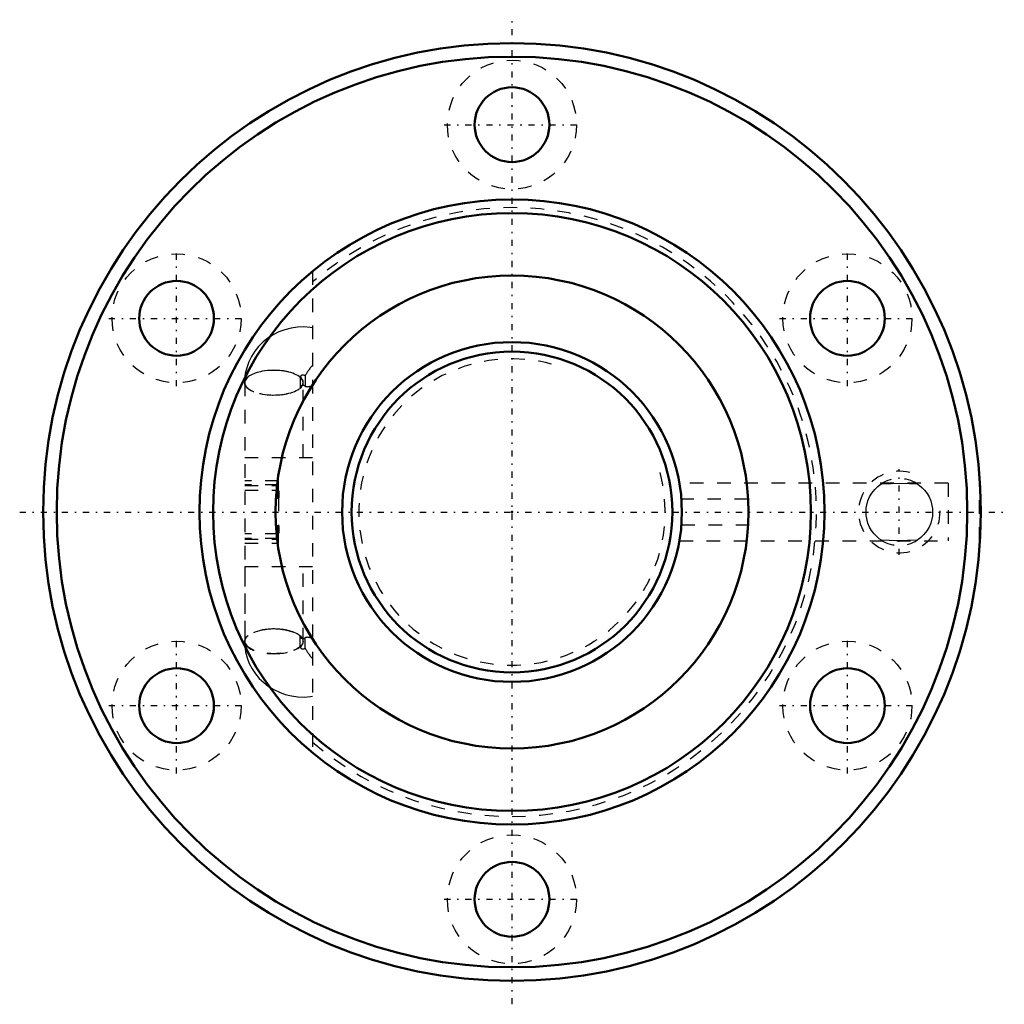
# Model space of a CAD drawing. Header units: millimetres. Extents: x -36.2 to 36.2, y -36.2 to 36.2.
import ezdxf

# ---------------------------------------------------------------- set-up
doc = ezdxf.new("R2010")
doc.units = ezdxf.units.MM
doc.linetypes.add('Center', pattern=[1.5, 0.45, -0.5, 0.05, -0.5])
doc.linetypes.add('Dashed', pattern=[2, 1, -1])
for name, color, linetype, lineweight in [('2d ConnectionPoints', 7, 'Continuous', 50), ('AM_0', 7, 'Continuous', 50), ('AM_5', 3, 'Continuous', 25), ('AM_7', 7, 'Center', 25), ('AM_9', 6, 'Dashed', 25)]:
    doc.layers.add(name, color=color, linetype=linetype, lineweight=lineweight)

# ---------------------------------------------------------------- blocks, each defined once
blk = doc.blocks.new('1_BIF2504V_5RR_Nut_0_in_BIF2504V_5RRG0_58LC0_000_2')
at = {"layer": 'AM_0'}
for p, q in [((-17.17, 1.549), (-17.331, 1.549)), ((-17.17, 1.549), (-17.17, 1.054)), ((-17.17, 1.054), (-17.368, 1.054)), ((-17.368, -1.054), (-17.17, -1.054)), ((-17.17, -1.054), (-17.17, -1.549)), ((-17.331, -1.549), (-17.17, -1.549))]:
    blk.add_line(p, q, dxfattribs=at)
for centre, radius in [((0, 0), 34.5), ((0, 0), 33.5), ((0, 28.5), 2.75), ((0, 0), 23), ((0, 0), 22), ((0, 0), 17.4), ((-24.682, 14.25), 2.75), ((24.682, 14.25), 2.75), ((-24.682, -14.25), 2.75), ((24.682, -14.25), 2.75), ((0, -28.5), 2.75)]:
    blk.add_circle(centre, radius, dxfattribs=at)
at = {"layer": 'AM_5', "linetype": 'Dashed'}
blk.add_arc((28.5, 0), 3, 75, 15, dxfattribs=at)
at = {"layer": 'AM_7'}
for p, q in [((0, -36.225), (0, 36.225)), ((-4.987, 28.5), (4.988, 28.5)), ((-24.682, 9.262), (-24.682, 19.238)), ((24.682, 9.262), (24.682, 19.238)), ((-29.669, 14.25), (-19.694, 14.25)), ((19.694, 14.25), (29.669, 14.25)), ((28.5, -3.15), (28.5, 3.15)), ((-36.225, 0), (36.225, 0)), ((-24.682, -19.238), (-24.682, -9.262)), ((24.682, -19.238), (24.682, -9.262)), ((-29.669, -14.25), (-19.694, -14.25)), ((19.694, -14.25), (29.669, -14.25)), ((-4.987, -28.5), (4.988, -28.5))]:
    blk.add_line(p, q, dxfattribs=at)
at = {"layer": 'AM_9'}
for p, q in [((-14.67, 17.714), (-14.67, -17.714)), ((-19.67, 9.516), (-19.67, -9.516)), ((-19.66, 9.516), (-19.66, 4)), ((-15.58, 9.899), (-15.58, 9.134)), ((-15.37, 4), (-15.37, 9.516)), ((-15.36, 4), (-15.36, 9.516)), ((-15.227, 10.015), (-15.227, 9.25)), ((-19.67, 4), (-14.67, 4)), ((-17.17, 2.3), (-19.67, 2.3)), ((-17.17, 2.291), (-19.67, 2.291)), ((-17.17, 1.549), (-17.17, 2.3)), ((-17.17, 2), (-19.67, 2)), ((-17.17, 1.99), (-19.67, 1.99)), ((-19.67, 1.962), (-17.17, 1.962)), ((-19.67, 1.6), (-17.17, 1.6)), ((32.09, 2.125), (12.319, 2.125)), ((32.09, 2.125), (32.09, -2.125)), ((34.39, -2.125), (34.39, 2.125)), ((34.435, 2.125), (34.39, 2.125)), ((-17.17, 1.054), (-17.17, -1.054)), ((17.374, 0.951), (12.464, 0.951)), ((12.464, -0.951), (17.374, -0.951)), ((-17.17, -1.6), (-19.67, -1.6)), ((-17.17, -1.962), (-19.67, -1.962)), ((-19.67, -1.99), (-17.17, -1.99)), ((-19.67, -2), (-17.17, -2)), ((-17.17, -2.3), (-17.17, -1.549)), ((12.319, -2.125), (32.09, -2.125)), ((34.39, -2.125), (34.435, -2.125)), ((-19.67, -2.291), (-17.17, -2.291)), ((-19.67, -2.3), (-17.17, -2.3)), ((-19.67, -4), (-14.67, -4)), ((-19.66, -4), (-19.66, -9.516)), ((-15.37, -9.516), (-15.37, -4)), ((-15.36, -9.516), (-15.36, -4)), ((-15.58, -9.899), (-15.58, -9.134)), ((-15.227, -10.015), (-15.227, -9.25))]:
    blk.add_line(p, q, dxfattribs=at)
for points in [[(-14.669, 13.559), (-14.858, 13.585), (-15.324, 13.614), (-15.791, 13.596), (-16.255, 13.529), (-16.708, 13.415), (-17.147, 13.253), (-17.565, 13.047), (-17.957, 12.798), (-18.319, 12.51), (-18.644, 12.186), (-18.931, 11.83), (-19.174, 11.447), (-19.372, 11.041), (-19.522, 10.619), (-19.623, 10.185), (-19.673, 9.744), (-19.68, 9.516)], [(27.184, -2.077), (27.029, -1.969), (26.838, -1.812), (26.643, -1.611), (26.456, -1.366), (26.305, -1.107), (26.18, -0.815), (26.056, -0.266), (26.062, 0.316), (26.184, 0.826), (26.314, 1.125), (26.471, 1.388), (26.694, 1.667), (26.922, 1.885), (27.066, 1.997), (27.184, 2.077)], [(27.184, 2.077), (27.907, 2.104), (28.663, 2.11), (29.241, 2.101), (29.816, 2.077)], [(29.816, 2.077), (29.971, 1.969), (30.162, 1.812), (30.357, 1.611), (30.544, 1.366), (30.695, 1.107), (30.82, 0.815), (30.944, 0.266), (30.938, -0.316), (30.816, -0.826), (30.686, -1.125), (30.529, -1.388), (30.306, -1.667), (30.078, -1.885), (29.934, -1.997), (29.816, -2.077)], [(17.4, -0.016), (17.4, 0.078), (17.395, 0.437), (17.374, 0.951)], [(17.374, -0.951), (17.389, -0.626), (17.398, -0.273), (17.4, -0.016)], [(29.816, -2.077), (29.093, -2.104), (28.337, -2.11), (27.759, -2.101), (27.184, -2.077)], [(-19.68, -9.516), (-19.665, -9.861), (-19.601, -10.297), (-19.49, -10.724), (-19.331, -11.136), (-19.127, -11.529), (-18.88, -11.898), (-18.594, -12.241), (-18.27, -12.553), (-17.913, -12.83), (-17.526, -13.069), (-17.113, -13.268), (-16.679, -13.424), (-16.23, -13.534), (-15.769, -13.598), (-15.302, -13.614), (-14.835, -13.582), (-14.669, -13.559)]]:
    blk.add_lwpolyline(points, dxfattribs=at)
for centre in [(0, 28.5), (-24.682, 14.25), (24.682, 14.25), (-24.682, -14.25), (24.682, -14.25), (0, -28.5)]:
    blk.add_circle(centre, 4.75, dxfattribs=at)
for centre, radius, start, end in [((0, 0), 22.4, 229.08712, 130.91288), ((28.5, 0), 2.459, 57.6352, 122.3648), ((28.5, 0), 2.458, 237.6352, 302.3648)]:
    blk.add_arc(centre, radius, start, end, dxfattribs=at)
for centre, major_axis, ratio, start_param, end_param in [((-17.53, 9.516), (-2.15, 0), 0.422618, 3.576339, 8.990031), ((-17.52, 9.516), (2.15, 0), 0.422618, 4.710063, 9.424778), ((-17.51, 9.516), (2.15, 0), 0.422618, 1.575448, 4.707738), ((-17.51, 9.516), (2.15, 0), 0.422618, 4.707738, 7.858633), ((-13.733, 10.769), (1.578, 1.461), 0.323744, 1.884763, 2.415631), ((-17.52, 9.516), (2.15, 0), 0.422618, 3.141593, 4.710063), ((-15.38, 9.899), (-0.2, 0), 0.906308, 3.839724, 6.283185), ((-15.38, 9.134), (-0.2, 0), 0.906308, 3.839724, 6.283185), ((-13.733, 10.769), (1.578, 1.461), 0.323744, 3.285124, 3.815991), ((-17.53, -9.516), (2.15, 0), 0.422618, 1.566145, 3.141846), ((-17.51, -9.516), (2.15, 0), 0.422618, 1.575448, 3.141593), ((-17.51, -9.516), (2.15, 0), 0.422618, 4.707738, 7.858633), ((-17.53, -9.516), (2.15, 0), 0.422618, 0.434747, 1.566145), ((-15.38, -9.134), (0.2, 0), 0.906308, 3.141593, 5.585054), ((-13.733, -10.769), (-1.578, 1.461), 0.323744, 5.608787, 6.139654), ((-17.53, -9.516), (2.15, 0), 0.422618, 3.141846, 5.848439), ((-17.51, -9.516), (2.15, 0), 0.422618, 3.141593, 4.707738), ((-15.38, -9.899), (0.2, 0), 0.906308, 3.141593, 5.585054), ((-13.733, -10.769), (-1.578, 1.461), 0.323744, 0.725962, 1.256829)]:
    blk.add_ellipse(centre, major_axis=major_axis, ratio=ratio, start_param=start_param, end_param=end_param, dxfattribs=at)
blk.add_ellipse((-17.52, -9.516), major_axis=(2.15, 0), ratio=0.422618, dxfattribs=at)
blk = doc.blocks.new('2_BIF2504V_5RR000_Shaft_0_in_BIF2504V_5RRG0_58LC0_000_2')
at = {"layer": 'AM_0'}
for radius in [12.5, 11.8]:
    blk.add_circle((0, 0), radius, dxfattribs=at)
at = {"layer": 'AM_5', "linetype": 'Dashed'}
blk.add_arc((0, 0), 11.273, 75, 15, dxfattribs=at)

msp = doc.modelspace()

# ---------------------------------------------------------------- linework, layer by layer
at = {"layer": '2d ConnectionPoints'}
msp.add_point((0, 0), dxfattribs=at)
msp.add_point((0, 0), dxfattribs=at)

# ---------------------------------------------------------------- block references
for name in ['1_BIF2504V_5RR_Nut_0_in_BIF2504V_5RRG0_58LC0_000_2', '2_BIF2504V_5RR000_Shaft_0_in_BIF2504V_5RRG0_58LC0_000_2']:
    msp.add_blockref(name, (0, 0))

doc.saveas('drawing.dxf')
